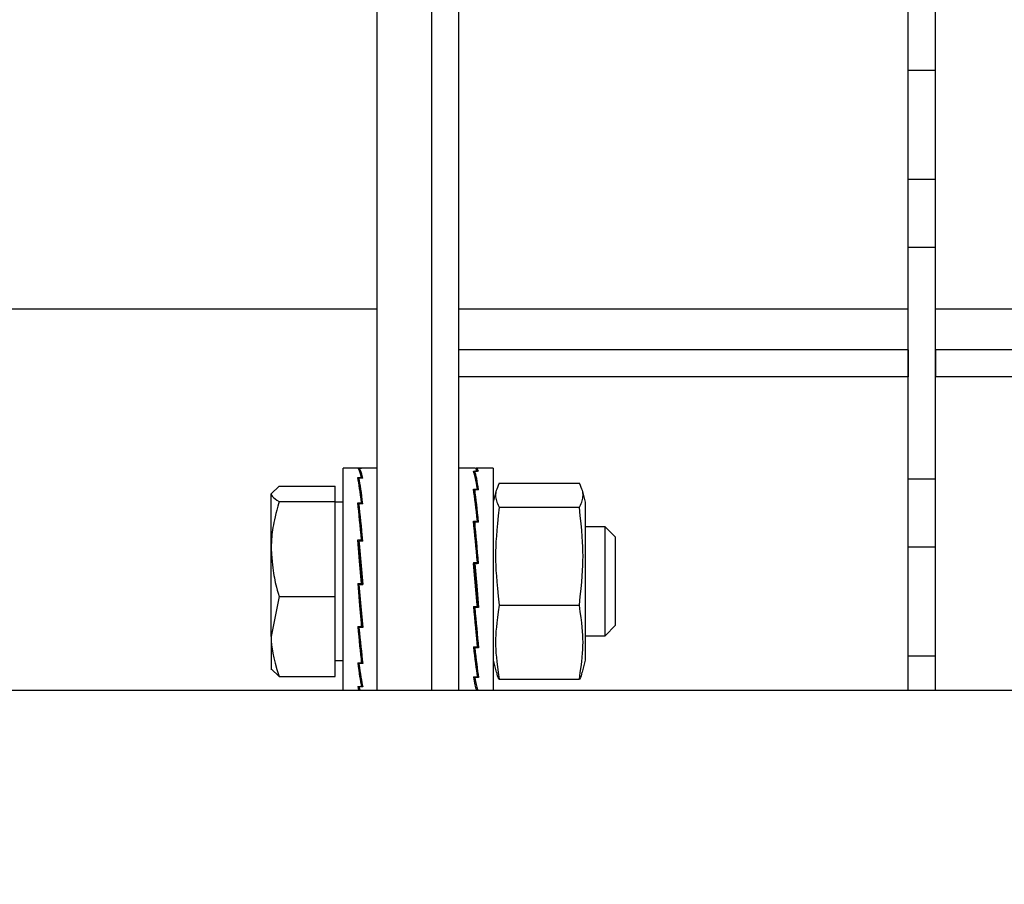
# Model space of a CAD drawing. Extents: x -72 to 51457, y 0 to 26838.
# Tile 49 of 203: x 6690 to 6762, y 9510 to 9574. Entities that reach past the tile are written whole.
import ezdxf
from ezdxf.enums import TextEntityAlignment as Align

# ---------------------------------------------------------------- set-up
doc = ezdxf.new("R2010")
doc.units = 0
doc.header["$LTSCALE"] = 12
for name, pattern in [('LDM', [0]), ('LEA', [0]), ('LFUN', [0]), ('SOLID_THIN', [0])]:
    doc.linetypes.add(name, pattern=pattern)
doc.layers.get('0').update_dxf_attribs({"linetype": 'CONTINUOUS'})
doc.layers.add('4', color=7, linetype='CONTINUOUS')
doc.styles.get("Standard").update_dxf_attribs({"font": 'medtext', "width": 0.75})
doc.styles.add('TDM', font='TXT', dxfattribs={"width": 0.675})
doc.dimstyles.new('MEDDIM1621', dxfattribs={"dimscale": 20, "dimtxt": 6, "dimasz": 3.5, "dimexe": 2.5, "dimexo": 2.5, "dimgap": 1.665, "dimtad": 1, "dimdec": 4, "dimrnd": 1, "dimzin": 12, "dimdsep": 46, "dimtxsty": 'Standard', "dimblk": 'MEDFUNV_7', "dimcen": 30, "dimclrd": 7, "dimclre": 7, "dimclrt": 7, "dimadec": 0, "dimazin": 0, "dimtfac": 0.7, "dimtdec": 4, "dimtmove": 0, "dimatfit": 3, "dimldrblk": 'MEDFUNV_7', "dimfxl": 0, "dimtolj": 1, "dimtzin": 0, "dimarcsym": 0})
doc.dimstyles.new('MEDDIM1642', dxfattribs={"dimscale": 20, "dimtxt": 6, "dimasz": 3.5, "dimexe": 2.5, "dimexo": 2.5, "dimgap": 1.665, "dimtad": 1, "dimdec": 4, "dimrnd": 1, "dimzin": 12, "dimdsep": 46, "dimtxsty": 'Standard', "dimblk": 'MEDFUNV_7', "dimcen": 30, "dimclrd": 7, "dimclre": 7, "dimclrt": 7, "dimadec": 0, "dimazin": 0, "dimtfac": 0.7, "dimtdec": 4, "dimtmove": 0, "dimatfit": 3, "dimldrblk": 'MEDFUNV_7', "dimfxl": 0, "dimtolj": 1, "dimtzin": 0, "dimarcsym": 0})
doc.dimstyles.new('MEDDIM8157', dxfattribs={"dimscale": 20, "dimtxt": 6, "dimasz": 3.5, "dimexe": 2.5, "dimexo": 2.5, "dimgap": 1.665, "dimtad": 1, "dimdec": 4, "dimrnd": 1, "dimzin": 12, "dimdsep": 46, "dimtxsty": 'Standard', "dimblk": 'MEDFUNV_7', "dimcen": 30, "dimclrd": 7, "dimclre": 7, "dimclrt": 7, "dimadec": 0, "dimazin": 0, "dimtfac": 0.7, "dimtdec": 4, "dimtmove": 0, "dimatfit": 3, "dimldrblk": 'MEDFUNV_7', "dimfxl": 0, "dimtolj": 1, "dimtzin": 0, "dimarcsym": 0})

# ---------------------------------------------------------------- blocks, each defined once
blk = doc.blocks.new('MEDFUNV_6')
at = {"color": 0, "linetype": 'LFUN', "lineweight": -2}
for points in [[(1, 0.1333), (0, 0), (1, -0.1333), (1, 0.1333)], [(1, 0.1111), (0.1667, 0), (1, -0.1111)], [(1, 0.0889), (0.3333, 0), (1, -0.0889)], [(1, 0.0667), (0.5, 0), (1, -0.0667)], [(1, 0.0444), (0.6667, 0), (1, -0.0444)], [(1, 0.0222), (0.8333, 0), (1, -0.0222)]]:
    blk.add_lwpolyline(points, dxfattribs=at)
blk = doc.blocks.new('MEDFUNV_7')
at = {"color": 0, "linetype": 'LFUN', "lineweight": -2}
for points in [[(-1, 0.1333), (0, 0), (-1, -0.1333), (-1, 0.1333)], [(-1, 0.1111), (-0.1667, 0), (-1, -0.1111)], [(-1, 0.0889), (-0.3333, 0), (-1, -0.0889)], [(-1, 0.0667), (-0.5, 0), (-1, -0.0667)], [(-1, 0.0444), (-0.6667, 0), (-1, -0.0444)], [(-1, 0.0222), (-0.8333, 0), (-1, -0.0222)]]:
    blk.add_lwpolyline(points, dxfattribs=at)
blk = doc.blocks.new('MEDCLUMP_DIM_1622_')
at = {"layer": '4', "color": 7, "linetype": 'LEA', "lineweight": 25}
for p, q in [((7546.257, 10414.683), (3300.759, 10414.683)), ((5818.111, 9552.683), (3300.759, 9552.683))]:
    blk.add_line(p, q, dxfattribs=at)
at = {"layer": '4', "color": 7, "linetype": 'LDM', "lineweight": 25}
blk.add_line((3350.759, 10414.683), (3350.759, 9552.683), dxfattribs=at)
at = {"layer": '4', "color": 7, "linetype": 'LDM', "lineweight": 25, "xscale": 70, "yscale": 70, "zscale": 70, "rotation": 270}
for name, p in [('MEDFUNV_6', (3350.759, 10414.683)), ('MEDFUNV_7', (3350.759, 9552.683))]:
    blk.add_blockref(name, p, dxfattribs=at)
at = {"layer": '4', "color": 7, "lineweight": 25, "style": 'TDM', "width": 0.675}
blk.add_text('862', height=120, rotation=90, dxfattribs=at).set_placement((3350.759, 9875.683), align=Align.BOTTOM_LEFT)
blk = doc.blocks.new('*D76')
at = {"lineweight": 0}
blk.add_blockref('MEDCLUMP_DIM_1622_', (0, 0), dxfattribs=at)
blk = doc.blocks.new('MEDCLUMP_DIM_1643_')
at = {"layer": '4', "color": 7, "linetype": 'LEA', "lineweight": 25}
for p, q in [((5834.757, 9566.683), (5834.757, 10860.261)), ((10834.757, 9478.681), (10834.757, 10860.261))]:
    blk.add_line(p, q, dxfattribs=at)
at = {"layer": '4', "color": 7, "linetype": 'LDM', "lineweight": 25}
blk.add_line((5834.757, 10810.261), (10834.757, 10810.261), dxfattribs=at)
at = {"layer": '4', "color": 7, "linetype": 'LDM', "lineweight": 25, "xscale": 70, "yscale": 70, "zscale": 70}
for name, p in [('MEDFUNV_6', (5834.757, 10810.261)), ('MEDFUNV_7', (10834.757, 10810.261))]:
    blk.add_blockref(name, p, dxfattribs=at)
at = {"layer": '4', "color": 7, "lineweight": 25, "style": 'TDM', "width": 0.781579}
blk.add_text('5000', height=120, dxfattribs=at).set_placement((8186.257, 10810.261), align=Align.BOTTOM_LEFT)
blk = doc.blocks.new('*D70')
at = {"lineweight": 0}
blk.add_blockref('MEDCLUMP_DIM_1643_', (0, 0), dxfattribs=at)
blk = doc.blocks.new('MEDCLUMP_DIM_8158_')
at = {"layer": '4', "color": 7, "linetype": 'LEA', "lineweight": 25}
for p, q in [((5834.757, 10690.473), (5834.757, 11104.983)), ((11834.757, 9566.342), (11834.757, 11104.983))]:
    blk.add_line(p, q, dxfattribs=at)
at = {"layer": '4', "color": 7, "linetype": 'LDM', "lineweight": 25}
blk.add_line((5834.757, 11054.983), (11834.757, 11054.983), dxfattribs=at)
at = {"layer": '4', "color": 7, "linetype": 'LDM', "lineweight": 25, "xscale": 70, "yscale": 70, "zscale": 70}
for name, p in [('MEDFUNV_6', (5834.757, 11054.983)), ('MEDFUNV_7', (11834.757, 11054.983))]:
    blk.add_blockref(name, p, dxfattribs=at)
at = {"layer": '4', "color": 7, "lineweight": 25, "style": 'TDM'}
for s, width, p in [('( Option Aquaclean)', 0.748515, (8267.253, 11054.983)), ('6000', 0.781579, (7890.261, 11054.983))]:
    blk.add_text(s, height=120, dxfattribs=dict(at, width=width)).set_placement(p, align=Align.BOTTOM_LEFT)
blk = doc.blocks.new('*D16')
at = {"lineweight": 0}
blk.add_blockref('MEDCLUMP_DIM_8158_', (0, 0), dxfattribs=at)
blk = doc.blocks.new('Vela_Drauf')
at = {"color": 7, "linetype": 'SOLID_THIN', "lineweight": 25}
for p, q in [((6722.257, 9524.683), (6722.257, 9762.683)), ((6716.257, 9524.683), (6716.257, 9616.584)), ((6720.257, 9524.683), (6720.257, 9616.584)), ((6755.257, 9570.183), (6755.257, 9575.183)), ((6757.257, 9570.183), (6757.257, 9575.183)), ((6757.257, 9570.183), (6755.257, 9570.183)), ((6755.257, 9562.183), (6755.257, 9570.183)), ((6757.257, 9562.183), (6757.257, 9570.183)), ((6757.257, 9562.183), (6755.257, 9562.183)), ((6755.257, 9557.183), (6755.257, 9562.183)), ((6757.257, 9557.183), (6757.257, 9562.183)), ((6757.257, 9557.183), (6755.257, 9557.183)), ((6755.257, 9540.183), (6755.257, 9557.183)), ((6757.257, 9540.183), (6757.257, 9557.183)), ((5928.757, 9552.683), (6716.257, 9552.683)), ((6722.257, 9552.683), (6755.257, 9552.683)), ((6757.257, 9552.683), (6790.257, 9552.683)), ((6722.257, 9547.683), (6722.257, 9549.683)), ((6755.257, 9549.683), (6722.257, 9549.683)), ((6755.257, 9549.683), (6755.257, 9547.683)), ((6757.257, 9549.683), (6757.257, 9547.683)), ((6790.257, 9549.683), (6757.257, 9549.683)), ((6755.257, 9547.683), (6722.257, 9547.683)), ((6790.257, 9547.683), (6757.257, 9547.683)), ((6715.086, 9540.983), (6713.757, 9540.983)), ((6713.757, 9524.683), (6713.757, 9540.983)), ((6714.816, 9540.982), (6715.007, 9540.982)), ((6715.191, 9540.98), (6714.908, 9540.98)), ((6714.908, 9540.98), (6714.909, 9540.892)), ((6715.007, 9540.982), (6715.099, 9540.982)), ((6715.007, 9540.98), (6715.007, 9540.982)), ((6715.099, 9540.982), (6715.099, 9540.98)), ((6716.257, 9540.983), (6715.17, 9540.983)), ((6723.445, 9540.983), (6722.257, 9540.983)), ((6723.324, 9540.774), (6723.607, 9540.774)), ((6723.507, 9540.754), (6723.415, 9540.754)), ((6723.415, 9540.754), (6723.42, 9540.454)), ((6723.699, 9540.754), (6723.507, 9540.754)), ((6724.757, 9540.983), (6723.529, 9540.983)), ((6723.607, 9540.774), (6723.607, 9540.754)), ((6724.757, 9540.983), (6724.757, 9524.683)), ((6714.816, 9540.289), (6715.007, 9540.289)), ((6714.916, 9539.829), (6714.904, 9539.829)), ((6715.191, 9540.253), (6714.908, 9540.253)), ((6714.908, 9540.253), (6714.917, 9539.78)), ((6715.129, 9538.374), (6714.917, 9539.78)), ((6715.007, 9540.29), (6715.099, 9540.29)), ((6715.007, 9540.289), (6715.007, 9540.253)), ((6715.099, 9540.29), (6715.099, 9540.253)), ((6725.214, 9539.881), (6731.1, 9539.881)), ((6757.257, 9540.183), (6755.257, 9540.183)), ((6755.257, 9535.183), (6755.257, 9540.183)), ((6757.257, 9535.183), (6757.257, 9540.183)), ((6709.038, 9539.672), (6708.457, 9539.11)), ((6708.457, 9535.053), (6708.457, 9539.11)), ((6709.038, 9539.672), (6713.157, 9539.672)), ((6713.157, 9538.547), (6713.157, 9539.672)), ((6723.324, 9539.45), (6723.607, 9539.45)), ((6723.423, 9539.028), (6723.383, 9539.028)), ((6723.507, 9539.398), (6723.415, 9539.398)), ((6723.415, 9539.398), (6723.424, 9538.967)), ((6723.699, 9539.398), (6723.507, 9539.398)), ((6723.607, 9539.45), (6723.606, 9539.398)), ((6724.995, 9539.369), (6724.757, 9538.483)), ((6731.557, 9538.483), (6731.32, 9539.369)), ((6709.038, 9538.547), (6713.157, 9538.547)), ((6713.157, 9531.558), (6713.157, 9538.547)), ((6713.757, 9538.498), (6713.157, 9538.498)), ((6714.816, 9538.439), (6715.007, 9538.439)), ((6715.191, 9538.374), (6714.908, 9538.374)), ((6714.908, 9538.374), (6714.917, 9538.019)), ((6715.007, 9538.44), (6715.099, 9538.44)), ((6715.007, 9538.374), (6715.007, 9538.439)), ((6715.098, 9538.374), (6715.099, 9538.44)), ((6723.658, 9537.02), (6723.424, 9538.967)), ((6731.557, 9538.322), (6731.557, 9538.483)), ((6731.557, 9526.883), (6731.557, 9538.322)), ((6714.915, 9538.09), (6714.857, 9538.09)), ((6714.917, 9538.019), (6715.163, 9535.629)), ((6725.214, 9538.125), (6731.1, 9538.125)), ((6723.324, 9537.096), (6723.607, 9537.096)), ((6723.507, 9537.019), (6723.415, 9537.019)), ((6723.415, 9537.019), (6723.424, 9536.743)), ((6723.699, 9537.02), (6723.507, 9537.02)), ((6723.607, 9537.096), (6723.605, 9537.02)), ((6723.421, 9536.821), (6723.351, 9536.821)), ((6723.682, 9533.982), (6723.424, 9536.743)), ((6732.99, 9536.683), (6731.557, 9536.683)), ((6733.757, 9535.916), (6732.99, 9536.683)), ((6732.99, 9534.141), (6732.99, 9536.683)), ((6714.816, 9535.713), (6715.007, 9535.713)), ((6714.913, 9535.527), (6714.833, 9535.527)), ((6715.191, 9535.629), (6714.908, 9535.629)), ((6714.908, 9535.629), (6714.917, 9535.445)), ((6714.917, 9535.445), (6715.182, 9532.451)), ((6715.007, 9535.713), (6715.099, 9535.713)), ((6715.007, 9535.629), (6715.007, 9535.713)), ((6715.099, 9535.713), (6715.096, 9535.629)), ((6733.757, 9533.862), (6733.757, 9535.916)), ((6708.457, 9528.626), (6708.457, 9535.053)), ((6757.257, 9535.183), (6755.257, 9535.183)), ((6755.257, 9527.183), (6755.257, 9535.183)), ((6757.257, 9527.183), (6757.257, 9535.183)), ((6723.324, 9534.07), (6723.607, 9534.07)), ((6723.324, 9534.07), (6723.333, 9533.984)), ((6723.598, 9530.948), (6723.333, 9533.984)), ((6723.507, 9533.984), (6723.333, 9533.984)), ((6723.507, 9533.981), (6723.415, 9533.981)), ((6723.507, 9533.984), (6723.598, 9533.984)), ((6723.507, 9533.984), (6723.507, 9533.981)), ((6723.699, 9533.982), (6723.507, 9533.982)), ((6723.607, 9534.07), (6723.598, 9533.984)), ((6732.99, 9528.683), (6732.99, 9534.141)), ((6733.757, 9529.45), (6733.757, 9533.862)), ((6714.816, 9532.525), (6715.007, 9532.525)), ((6714.826, 9532.525), (6715.091, 9529.573)), ((6715.007, 9532.525), (6715.099, 9532.525)), ((6715.007, 9532.451), (6715.007, 9532.525)), ((6714.908, 9532.435), (6714.917, 9532.451)), ((6715.191, 9532.435), (6714.908, 9532.435)), ((6715.007, 9532.451), (6714.917, 9532.451)), ((6715.007, 9532.451), (6715.182, 9532.451)), ((6715.191, 9532.435), (6715.182, 9532.451)), ((6709.038, 9531.558), (6708.457, 9528.626)), ((6709.038, 9531.558), (6713.157, 9531.558)), ((6713.157, 9525.694), (6713.157, 9531.558)), ((6723.324, 9530.833), (6723.607, 9530.833)), ((6723.598, 9528.177), (6723.344, 9530.833)), ((6723.415, 9530.745), (6723.421, 9530.833)), ((6723.507, 9530.745), (6723.415, 9530.745)), ((6723.507, 9530.833), (6723.507, 9530.746)), ((6723.699, 9530.746), (6723.507, 9530.746)), ((6723.507, 9530.746), (6723.507, 9530.745)), ((6723.607, 9530.833), (6723.598, 9530.948)), ((6723.605, 9530.865), (6723.688, 9530.865)), ((6725.214, 9530.928), (6731.1, 9530.928)), ((6714.816, 9529.361), (6715.007, 9529.361)), ((6714.847, 9529.361), (6715.091, 9527.087)), ((6714.908, 9529.279), (6714.911, 9529.361)), ((6715.191, 9529.279), (6714.908, 9529.279)), ((6715.007, 9529.362), (6715.099, 9529.362)), ((6715.099, 9529.362), (6715.091, 9529.573)), ((6715.094, 9529.492), (6715.171, 9529.492)), ((6732.99, 9528.683), (6733.757, 9529.45)), ((6708.457, 9528.626), (6708.457, 9526.185)), ((6723.607, 9527.877), (6723.598, 9528.177)), ((6731.557, 9528.683), (6732.99, 9528.683)), ((6723.324, 9527.877), (6723.607, 9527.877)), ((6723.598, 9526.093), (6723.371, 9527.877)), ((6723.415, 9527.804), (6723.417, 9527.877)), ((6723.507, 9527.804), (6723.415, 9527.804)), ((6723.507, 9527.877), (6723.507, 9527.805)), ((6723.699, 9527.805), (6723.507, 9527.805)), ((6723.601, 9528.101), (6723.668, 9528.101)), ((6713.157, 9526.868), (6713.757, 9526.868)), ((6715.099, 9526.704), (6715.091, 9527.087)), ((6715.092, 9527.019), (6715.145, 9527.019)), ((6724.757, 9526.883), (6724.995, 9525.998)), ((6731.32, 9525.998), (6731.557, 9526.883)), ((6757.257, 9527.183), (6755.257, 9527.183)), ((6755.257, 9524.683), (6755.257, 9527.183)), ((6757.257, 9524.683), (6757.257, 9527.183)), ((6709.038, 9525.694), (6708.457, 9526.257)), ((6714.816, 9526.703), (6715.007, 9526.703)), ((6714.885, 9526.703), (6714.957, 9526.266)), ((6714.908, 9526.641), (6714.909, 9526.703)), ((6715.191, 9526.641), (6714.908, 9526.641)), ((6715.007, 9526.704), (6715.099, 9526.704)), ((6723.607, 9525.654), (6723.598, 9526.093)), ((6723.599, 9526.035), (6723.633, 9526.035)), ((6709.038, 9525.694), (6713.157, 9525.694)), ((6715.099, 9524.956), (6715.092, 9525.402)), ((6723.324, 9525.654), (6723.607, 9525.654)), ((6723.416, 9525.654), (6723.415, 9525.606)), ((6723.507, 9525.606), (6723.415, 9525.606)), ((6723.507, 9525.654), (6723.507, 9525.606)), ((6723.699, 9525.606), (6723.507, 9525.606)), ((6725.214, 9525.486), (6731.1, 9525.486)), ((5959.757, 9524.683), (7549.757, 9524.683)), ((6714.816, 9524.956), (6715.007, 9524.956)), ((6714.908, 9524.924), (6714.908, 9524.956)), ((6715.191, 9524.924), (6714.908, 9524.924)), ((6715.007, 9524.956), (6715.099, 9524.956)), ((6723.604, 9524.683), (6723.603, 9524.73))]:
    blk.add_line(p, q, dxfattribs=at)
for points in [[(6715.191, 9540.98), (6715.18, 9540.982), (6715.17, 9540.983)], [(6715.099, 9532.525), (6714.958, 9534.147), (6714.816, 9535.713)], [(6715.191, 9532.435), (6715.049, 9534.058), (6714.908, 9535.629)], [(6723.324, 9534.07), (6723.465, 9532.447), (6723.607, 9530.833)], [(6723.415, 9533.981), (6723.557, 9532.357), (6723.699, 9530.746)], [(6714.816, 9532.525), (6714.958, 9530.909), (6715.099, 9529.362)], [(6714.908, 9532.435), (6715.049, 9530.821), (6715.191, 9529.279)], [(6714.816, 9524.956), (6714.853, 9524.809), (6714.891, 9524.683)], [(6714.908, 9524.924), (6714.947, 9524.775), (6714.986, 9524.65)]]:
    blk.add_lwpolyline(points, dxfattribs=at)
for points in [[(6715.099, 9540.29), (6715.006, 9540.726), (6714.909, 9540.961), (6714.816, 9540.982)], [(6715.191, 9540.253), (6715.097, 9540.7), (6715.001, 9540.947), (6714.908, 9540.98)], [(6723.607, 9539.45), (6723.514, 9540.082), (6723.417, 9540.531), (6723.324, 9540.774)], [(6723.699, 9539.398), (6723.605, 9540.039), (6723.509, 9540.499), (6723.415, 9540.754)], [(6723.607, 9540.774), (6723.554, 9540.913), (6723.499, 9540.983), (6723.445, 9540.983)], [(6723.699, 9540.754), (6723.629, 9540.944), (6723.558, 9541.017), (6723.487, 9540.969)], [(6715.099, 9538.44), (6715.003, 9539.248), (6714.912, 9539.84), (6714.816, 9540.289)], [(6715.191, 9538.374), (6715.095, 9539.19), (6715.004, 9539.793), (6714.908, 9540.253)], [(6708.457, 9539.11), (6708.464, 9538.948), (6708.583, 9538.833), (6709.038, 9538.547)], [(6723.607, 9537.096), (6723.512, 9538.036), (6723.419, 9538.808), (6723.324, 9539.45)], [(6723.699, 9537.02), (6723.604, 9537.966), (6723.511, 9538.746), (6723.415, 9539.398)], [(6715.099, 9535.713), (6715.004, 9536.742), (6714.911, 9537.643), (6714.816, 9538.439)], [(6715.191, 9535.629), (6715.096, 9536.662), (6715.002, 9537.57), (6714.908, 9538.374)], [(6723.607, 9534.07), (6723.513, 9535.157), (6723.418, 9536.163), (6723.324, 9537.096)], [(6723.699, 9533.982), (6723.604, 9535.07), (6723.51, 9536.08), (6723.415, 9537.019)], [(6723.324, 9530.833), (6723.418, 9529.758), (6723.513, 9528.777), (6723.607, 9527.877)], [(6723.415, 9530.745), (6723.51, 9529.673), (6723.604, 9528.697), (6723.699, 9527.805)], [(6714.816, 9529.361), (6714.911, 9528.348), (6715.004, 9527.47), (6715.099, 9526.704)], [(6714.908, 9529.279), (6715.003, 9528.27), (6715.096, 9527.4), (6715.191, 9526.641)], [(6708.457, 9528.626), (6708.464, 9527.783), (6708.583, 9527.184), (6709.038, 9525.694)], [(6723.324, 9527.877), (6723.419, 9526.97), (6723.512, 9526.245), (6723.607, 9525.654)], [(6723.415, 9527.804), (6723.511, 9526.904), (6723.603, 9526.188), (6723.699, 9525.606)], [(6714.816, 9526.703), (6714.913, 9525.922), (6715.003, 9525.367), (6715.099, 9524.956)], [(6714.908, 9526.641), (6715.004, 9525.868), (6715.094, 9525.324), (6715.191, 9524.924)], [(6725.214, 9525.486), (6725.088, 9525.703), (6725.068, 9525.762), (6725.042, 9526.003)], [(6731.272, 9526.003), (6731.247, 9525.762), (6731.227, 9525.703), (6731.1, 9525.486)], [(6723.324, 9525.654), (6723.395, 9525.212), (6723.462, 9524.905), (6723.534, 9524.683)], [(6723.415, 9525.606), (6723.479, 9525.218), (6723.54, 9524.936), (6723.605, 9524.725)]]:
    blk.add_open_spline(points, degree=3, dxfattribs=at)
for points, knots in [([(6725.214, 9539.881), (6724.998, 9539.413), (6724.937, 9539.21), (6724.943, 9538.962), (6724.945, 9538.84), (6724.967, 9538.714), (6725.007, 9538.584), (6725.05, 9538.448), (6725.096, 9538.345), (6725.214, 9538.125)], [0, 0, 0, 0, 1, 1, 1, 2, 2, 2, 3, 3, 3, 3]), ([(6731.1, 9538.125), (6731.219, 9538.345), (6731.265, 9538.448), (6731.308, 9538.584), (6731.348, 9538.713), (6731.37, 9538.839), (6731.372, 9538.961), (6731.377, 9539.207), (6731.317, 9539.412), (6731.1, 9539.881)], [0, 0, 0, 0, 1, 1, 1, 2, 2, 2, 3, 3, 3, 3]), ([(6709.038, 9538.547), (6708.775, 9537.574), (6708.67, 9537.131), (6708.587, 9536.639), (6708.504, 9536.145), (6708.478, 9535.831), (6708.457, 9535.053)], [0, 0, 0, 0, 1, 1, 1, 2, 2, 2, 2]), ([(6725.214, 9538.125), (6725.007, 9536.286), (6724.945, 9535.454), (6724.945, 9534.534), (6724.945, 9533.611), (6725.008, 9532.776), (6725.214, 9530.928)], [0, 0, 0, 0, 1, 1, 1, 2, 2, 2, 2]), ([(6731.1, 9530.928), (6731.308, 9532.767), (6731.37, 9533.599), (6731.37, 9534.519), (6731.37, 9535.443), (6731.307, 9536.278), (6731.1, 9538.125)], [0, 0, 0, 0, 1, 1, 1, 2, 2, 2, 2]), ([(6708.457, 9535.053), (6708.532, 9534.048), (6708.579, 9533.595), (6708.661, 9533.101), (6708.742, 9532.603), (6708.817, 9532.296), (6709.038, 9531.558)], [0, 0, 0, 0, 1, 1, 1, 2, 2, 2, 2]), ([(6725.214, 9530.928), (6725.007, 9529.537), (6724.945, 9528.908), (6724.945, 9528.213), (6724.945, 9527.514), (6725.008, 9526.883), (6725.214, 9525.486)], [0, 0, 0, 0, 1, 1, 1, 2, 2, 2, 2]), ([(6731.1, 9525.486), (6731.308, 9526.877), (6731.37, 9527.505), (6731.37, 9528.201), (6731.37, 9528.899), (6731.307, 9529.531), (6731.1, 9530.928)], [0, 0, 0, 0, 1, 1, 1, 2, 2, 2, 2])]:
    blk.add_open_spline(points, degree=3, knots=knots, dxfattribs=at)
blk = doc.blocks.new('Türen_Drauf')
at = {"color": 7, "linetype": 'SOLID_THIN', "lineweight": 25}
for p, q in [((6722.257, 9524.683), (6722.257, 9762.683)), ((6716.257, 9524.683), (6716.257, 9616.584)), ((6720.257, 9524.683), (6720.257, 9616.584)), ((6755.257, 9570.183), (6755.257, 9575.183)), ((6757.257, 9570.183), (6757.257, 9575.183)), ((6757.257, 9570.183), (6755.257, 9570.183)), ((6755.257, 9562.183), (6755.257, 9570.183)), ((6757.257, 9562.183), (6757.257, 9570.183)), ((6757.257, 9562.183), (6755.257, 9562.183)), ((6755.257, 9557.183), (6755.257, 9562.183)), ((6757.257, 9557.183), (6757.257, 9562.183)), ((6757.257, 9557.183), (6755.257, 9557.183)), ((6755.257, 9540.183), (6755.257, 9557.183)), ((6757.257, 9540.183), (6757.257, 9557.183)), ((6722.257, 9547.683), (6722.257, 9549.683)), ((6755.257, 9549.683), (6722.257, 9549.683)), ((6755.257, 9549.683), (6755.257, 9547.683)), ((6757.257, 9549.683), (6757.257, 9547.683)), ((6790.257, 9549.683), (6757.257, 9549.683)), ((6755.257, 9547.683), (6722.257, 9547.683)), ((6790.257, 9547.683), (6757.257, 9547.683)), ((6715.086, 9540.983), (6713.757, 9540.983)), ((6713.757, 9524.683), (6713.757, 9540.983)), ((6714.816, 9540.982), (6715.007, 9540.982)), ((6715.191, 9540.98), (6714.908, 9540.98)), ((6714.908, 9540.98), (6714.909, 9540.892)), ((6715.007, 9540.982), (6715.099, 9540.982)), ((6715.007, 9540.98), (6715.007, 9540.982)), ((6715.099, 9540.982), (6715.099, 9540.98)), ((6716.257, 9540.983), (6715.17, 9540.983)), ((6723.445, 9540.983), (6722.257, 9540.983)), ((6723.324, 9540.774), (6723.607, 9540.774)), ((6723.507, 9540.754), (6723.415, 9540.754)), ((6723.415, 9540.754), (6723.42, 9540.454)), ((6723.699, 9540.754), (6723.507, 9540.754)), ((6724.757, 9540.983), (6723.529, 9540.983)), ((6723.607, 9540.774), (6723.607, 9540.754)), ((6724.757, 9540.983), (6724.757, 9524.683)), ((6714.816, 9540.289), (6715.007, 9540.289)), ((6714.916, 9539.829), (6714.904, 9539.829)), ((6715.191, 9540.253), (6714.908, 9540.253)), ((6714.908, 9540.253), (6714.917, 9539.78)), ((6715.129, 9538.374), (6714.917, 9539.78)), ((6715.007, 9540.29), (6715.099, 9540.29)), ((6715.007, 9540.289), (6715.007, 9540.253)), ((6715.099, 9540.29), (6715.099, 9540.253)), ((6725.214, 9539.881), (6731.1, 9539.881)), ((6757.257, 9540.183), (6755.257, 9540.183)), ((6755.257, 9535.183), (6755.257, 9540.183)), ((6757.257, 9535.183), (6757.257, 9540.183)), ((6709.038, 9539.672), (6708.457, 9539.11)), ((6708.457, 9535.053), (6708.457, 9539.11)), ((6709.038, 9539.672), (6713.157, 9539.672)), ((6713.157, 9538.547), (6713.157, 9539.672)), ((6723.324, 9539.45), (6723.607, 9539.45)), ((6723.423, 9539.028), (6723.383, 9539.028)), ((6723.507, 9539.398), (6723.415, 9539.398)), ((6723.415, 9539.398), (6723.424, 9538.967)), ((6723.699, 9539.398), (6723.507, 9539.398)), ((6723.607, 9539.45), (6723.606, 9539.398)), ((6724.995, 9539.369), (6724.757, 9538.483)), ((6731.557, 9538.483), (6731.32, 9539.369)), ((6709.038, 9538.547), (6713.157, 9538.547)), ((6713.157, 9531.558), (6713.157, 9538.547)), ((6713.757, 9538.498), (6713.157, 9538.498)), ((6714.816, 9538.439), (6715.007, 9538.439)), ((6715.191, 9538.374), (6714.908, 9538.374)), ((6714.908, 9538.374), (6714.917, 9538.019)), ((6715.007, 9538.44), (6715.099, 9538.44)), ((6715.007, 9538.374), (6715.007, 9538.439)), ((6715.098, 9538.374), (6715.099, 9538.44)), ((6723.658, 9537.02), (6723.424, 9538.967)), ((6731.557, 9538.322), (6731.557, 9538.483)), ((6731.557, 9526.883), (6731.557, 9538.322)), ((6714.915, 9538.09), (6714.857, 9538.09)), ((6714.917, 9538.019), (6715.163, 9535.629)), ((6725.214, 9538.125), (6731.1, 9538.125)), ((6723.324, 9537.096), (6723.607, 9537.096)), ((6723.507, 9537.019), (6723.415, 9537.019)), ((6723.415, 9537.019), (6723.424, 9536.743)), ((6723.699, 9537.02), (6723.507, 9537.02)), ((6723.607, 9537.096), (6723.605, 9537.02)), ((6723.421, 9536.821), (6723.351, 9536.821)), ((6723.682, 9533.982), (6723.424, 9536.743)), ((6732.99, 9536.683), (6731.557, 9536.683)), ((6733.757, 9535.916), (6732.99, 9536.683)), ((6732.99, 9534.141), (6732.99, 9536.683)), ((6714.816, 9535.713), (6715.007, 9535.713)), ((6714.913, 9535.527), (6714.833, 9535.527)), ((6715.191, 9535.629), (6714.908, 9535.629)), ((6714.908, 9535.629), (6714.917, 9535.445)), ((6714.917, 9535.445), (6715.182, 9532.451)), ((6715.007, 9535.713), (6715.099, 9535.713)), ((6715.007, 9535.629), (6715.007, 9535.713)), ((6715.099, 9535.713), (6715.096, 9535.629)), ((6733.757, 9533.862), (6733.757, 9535.916)), ((6708.457, 9528.626), (6708.457, 9535.053)), ((6757.257, 9535.183), (6755.257, 9535.183)), ((6755.257, 9527.183), (6755.257, 9535.183)), ((6757.257, 9527.183), (6757.257, 9535.183)), ((6723.324, 9534.07), (6723.607, 9534.07)), ((6723.324, 9534.07), (6723.333, 9533.984)), ((6723.598, 9530.948), (6723.333, 9533.984)), ((6723.507, 9533.984), (6723.333, 9533.984)), ((6723.507, 9533.981), (6723.415, 9533.981)), ((6723.507, 9533.984), (6723.598, 9533.984)), ((6723.507, 9533.984), (6723.507, 9533.981)), ((6723.699, 9533.982), (6723.507, 9533.982)), ((6723.607, 9534.07), (6723.598, 9533.984)), ((6732.99, 9528.683), (6732.99, 9534.141)), ((6733.757, 9529.45), (6733.757, 9533.862)), ((6714.816, 9532.525), (6715.007, 9532.525)), ((6714.826, 9532.525), (6715.091, 9529.573)), ((6715.007, 9532.525), (6715.099, 9532.525)), ((6715.007, 9532.451), (6715.007, 9532.525)), ((6714.908, 9532.435), (6714.917, 9532.451)), ((6715.191, 9532.435), (6714.908, 9532.435)), ((6715.007, 9532.451), (6714.917, 9532.451)), ((6715.007, 9532.451), (6715.182, 9532.451)), ((6715.191, 9532.435), (6715.182, 9532.451)), ((6709.038, 9531.558), (6708.457, 9528.626)), ((6709.038, 9531.558), (6713.157, 9531.558)), ((6713.157, 9525.694), (6713.157, 9531.558)), ((6723.324, 9530.833), (6723.607, 9530.833)), ((6723.598, 9528.177), (6723.344, 9530.833)), ((6723.415, 9530.745), (6723.421, 9530.833)), ((6723.507, 9530.745), (6723.415, 9530.745)), ((6723.507, 9530.833), (6723.507, 9530.746)), ((6723.699, 9530.746), (6723.507, 9530.746)), ((6723.607, 9530.833), (6723.598, 9530.948)), ((6723.605, 9530.865), (6723.688, 9530.865)), ((6725.214, 9530.928), (6731.1, 9530.928)), ((6714.816, 9529.361), (6715.007, 9529.361)), ((6714.847, 9529.361), (6715.091, 9527.087)), ((6714.908, 9529.279), (6714.911, 9529.361)), ((6715.191, 9529.279), (6714.908, 9529.279)), ((6715.007, 9529.362), (6715.099, 9529.362)), ((6715.099, 9529.362), (6715.091, 9529.573)), ((6715.094, 9529.492), (6715.171, 9529.492)), ((6732.99, 9528.683), (6733.757, 9529.45)), ((6708.457, 9528.626), (6708.457, 9526.185)), ((6723.607, 9527.877), (6723.598, 9528.177)), ((6731.557, 9528.683), (6732.99, 9528.683)), ((6723.324, 9527.877), (6723.607, 9527.877)), ((6723.598, 9526.093), (6723.371, 9527.877)), ((6723.415, 9527.804), (6723.417, 9527.877)), ((6723.507, 9527.804), (6723.415, 9527.804)), ((6723.507, 9527.877), (6723.507, 9527.805)), ((6723.699, 9527.805), (6723.507, 9527.805)), ((6723.601, 9528.101), (6723.668, 9528.101)), ((6713.157, 9526.868), (6713.757, 9526.868)), ((6715.099, 9526.704), (6715.091, 9527.087)), ((6715.092, 9527.019), (6715.145, 9527.019)), ((6724.757, 9526.883), (6724.995, 9525.998)), ((6731.32, 9525.998), (6731.557, 9526.883)), ((6757.257, 9527.183), (6755.257, 9527.183)), ((6755.257, 9524.683), (6755.257, 9527.183)), ((6757.257, 9524.683), (6757.257, 9527.183)), ((6709.038, 9525.694), (6708.457, 9526.257)), ((6714.816, 9526.703), (6715.007, 9526.703)), ((6714.885, 9526.703), (6714.957, 9526.266)), ((6714.908, 9526.641), (6714.909, 9526.703)), ((6715.191, 9526.641), (6714.908, 9526.641)), ((6715.007, 9526.704), (6715.099, 9526.704)), ((6723.607, 9525.654), (6723.598, 9526.093)), ((6723.599, 9526.035), (6723.633, 9526.035)), ((6709.038, 9525.694), (6713.157, 9525.694)), ((6715.099, 9524.956), (6715.092, 9525.402)), ((6723.324, 9525.654), (6723.607, 9525.654)), ((6723.416, 9525.654), (6723.415, 9525.606)), ((6723.507, 9525.606), (6723.415, 9525.606)), ((6723.507, 9525.654), (6723.507, 9525.606)), ((6723.699, 9525.606), (6723.507, 9525.606)), ((6725.214, 9525.486), (6731.1, 9525.486)), ((6714.816, 9524.956), (6715.007, 9524.956)), ((6714.908, 9524.924), (6714.908, 9524.956)), ((6715.191, 9524.924), (6714.908, 9524.924)), ((6715.007, 9524.956), (6715.099, 9524.956)), ((6723.604, 9524.683), (6723.603, 9524.73))]:
    blk.add_line(p, q, dxfattribs=at)
for points in [[(6715.191, 9540.98), (6715.18, 9540.982), (6715.17, 9540.983)], [(6715.099, 9532.525), (6714.958, 9534.147), (6714.816, 9535.713)], [(6715.191, 9532.435), (6715.049, 9534.058), (6714.908, 9535.629)], [(6723.324, 9534.07), (6723.465, 9532.447), (6723.607, 9530.833)], [(6723.415, 9533.981), (6723.557, 9532.357), (6723.699, 9530.746)], [(6714.816, 9532.525), (6714.958, 9530.909), (6715.099, 9529.362)], [(6714.908, 9532.435), (6715.049, 9530.821), (6715.191, 9529.279)], [(6714.816, 9524.956), (6714.853, 9524.809), (6714.891, 9524.683)], [(6714.908, 9524.924), (6714.947, 9524.775), (6714.986, 9524.65)]]:
    blk.add_lwpolyline(points, dxfattribs=at)
for points in [[(6715.099, 9540.29), (6715.006, 9540.726), (6714.909, 9540.961), (6714.816, 9540.982)], [(6715.191, 9540.253), (6715.097, 9540.7), (6715.001, 9540.947), (6714.908, 9540.98)], [(6723.607, 9539.45), (6723.514, 9540.082), (6723.417, 9540.531), (6723.324, 9540.774)], [(6723.699, 9539.398), (6723.605, 9540.039), (6723.509, 9540.499), (6723.415, 9540.754)], [(6723.607, 9540.774), (6723.554, 9540.913), (6723.499, 9540.983), (6723.445, 9540.983)], [(6723.699, 9540.754), (6723.629, 9540.944), (6723.558, 9541.017), (6723.487, 9540.969)], [(6715.099, 9538.44), (6715.003, 9539.248), (6714.912, 9539.84), (6714.816, 9540.289)], [(6715.191, 9538.374), (6715.095, 9539.19), (6715.004, 9539.793), (6714.908, 9540.253)], [(6708.457, 9539.11), (6708.464, 9538.948), (6708.583, 9538.833), (6709.038, 9538.547)], [(6723.607, 9537.096), (6723.512, 9538.036), (6723.419, 9538.808), (6723.324, 9539.45)], [(6723.699, 9537.02), (6723.604, 9537.966), (6723.511, 9538.746), (6723.415, 9539.398)], [(6715.099, 9535.713), (6715.004, 9536.742), (6714.911, 9537.643), (6714.816, 9538.439)], [(6715.191, 9535.629), (6715.096, 9536.662), (6715.002, 9537.57), (6714.908, 9538.374)], [(6723.607, 9534.07), (6723.513, 9535.157), (6723.418, 9536.163), (6723.324, 9537.096)], [(6723.699, 9533.982), (6723.604, 9535.07), (6723.51, 9536.08), (6723.415, 9537.019)], [(6723.324, 9530.833), (6723.418, 9529.758), (6723.513, 9528.777), (6723.607, 9527.877)], [(6723.415, 9530.745), (6723.51, 9529.673), (6723.604, 9528.697), (6723.699, 9527.805)], [(6714.816, 9529.361), (6714.911, 9528.348), (6715.004, 9527.47), (6715.099, 9526.704)], [(6714.908, 9529.279), (6715.003, 9528.27), (6715.096, 9527.4), (6715.191, 9526.641)], [(6708.457, 9528.626), (6708.464, 9527.783), (6708.583, 9527.184), (6709.038, 9525.694)], [(6723.324, 9527.877), (6723.419, 9526.97), (6723.512, 9526.245), (6723.607, 9525.654)], [(6723.415, 9527.804), (6723.511, 9526.904), (6723.603, 9526.188), (6723.699, 9525.606)], [(6714.816, 9526.703), (6714.913, 9525.922), (6715.003, 9525.367), (6715.099, 9524.956)], [(6714.908, 9526.641), (6715.004, 9525.868), (6715.094, 9525.324), (6715.191, 9524.924)], [(6725.214, 9525.486), (6725.088, 9525.703), (6725.068, 9525.762), (6725.042, 9526.003)], [(6731.272, 9526.003), (6731.247, 9525.762), (6731.227, 9525.703), (6731.1, 9525.486)], [(6723.324, 9525.654), (6723.395, 9525.212), (6723.462, 9524.905), (6723.534, 9524.683)], [(6723.415, 9525.606), (6723.479, 9525.218), (6723.54, 9524.936), (6723.605, 9524.725)]]:
    blk.add_open_spline(points, degree=3, dxfattribs=at)
for points, knots in [([(6725.214, 9539.881), (6724.998, 9539.413), (6724.937, 9539.21), (6724.943, 9538.962), (6724.945, 9538.84), (6724.967, 9538.714), (6725.007, 9538.584), (6725.05, 9538.448), (6725.096, 9538.345), (6725.214, 9538.125)], [0, 0, 0, 0, 1, 1, 1, 2, 2, 2, 3, 3, 3, 3]), ([(6731.1, 9538.125), (6731.219, 9538.345), (6731.265, 9538.448), (6731.308, 9538.584), (6731.348, 9538.713), (6731.37, 9538.839), (6731.372, 9538.961), (6731.377, 9539.207), (6731.317, 9539.412), (6731.1, 9539.881)], [0, 0, 0, 0, 1, 1, 1, 2, 2, 2, 3, 3, 3, 3]), ([(6709.038, 9538.547), (6708.775, 9537.574), (6708.67, 9537.131), (6708.587, 9536.639), (6708.504, 9536.145), (6708.478, 9535.831), (6708.457, 9535.053)], [0, 0, 0, 0, 1, 1, 1, 2, 2, 2, 2]), ([(6725.214, 9538.125), (6725.007, 9536.286), (6724.945, 9535.454), (6724.945, 9534.534), (6724.945, 9533.611), (6725.008, 9532.776), (6725.214, 9530.928)], [0, 0, 0, 0, 1, 1, 1, 2, 2, 2, 2]), ([(6731.1, 9530.928), (6731.308, 9532.767), (6731.37, 9533.599), (6731.37, 9534.519), (6731.37, 9535.443), (6731.307, 9536.278), (6731.1, 9538.125)], [0, 0, 0, 0, 1, 1, 1, 2, 2, 2, 2]), ([(6708.457, 9535.053), (6708.532, 9534.048), (6708.579, 9533.595), (6708.661, 9533.101), (6708.742, 9532.603), (6708.817, 9532.296), (6709.038, 9531.558)], [0, 0, 0, 0, 1, 1, 1, 2, 2, 2, 2]), ([(6725.214, 9530.928), (6725.007, 9529.537), (6724.945, 9528.908), (6724.945, 9528.213), (6724.945, 9527.514), (6725.008, 9526.883), (6725.214, 9525.486)], [0, 0, 0, 0, 1, 1, 1, 2, 2, 2, 2]), ([(6731.1, 9525.486), (6731.308, 9526.877), (6731.37, 9527.505), (6731.37, 9528.201), (6731.37, 9528.899), (6731.307, 9529.531), (6731.1, 9530.928)], [0, 0, 0, 0, 1, 1, 1, 2, 2, 2, 2])]:
    blk.add_open_spline(points, degree=3, knots=knots, dxfattribs=at)

msp = doc.modelspace()

# ---------------------------------------------------------------- block references
at = {"lineweight": 0}
for name in ['Türen_Drauf', 'Vela_Drauf']:
    msp.add_blockref(name, (0, 0), dxfattribs=at)

# ---------------------------------------------------------------- dimensions: what is measured, and where the dimension line sits
at = {"layer": '4', "color": 7, "linetype": 'LDM', "lineweight": 25}
dim = msp.add_linear_dim(base=(5834.757, 11054.983), p1=(11834.757, 9546.342), p2=(5834.757, 10670.473), text='<> ( Option Aquaclean)', dimstyle='MEDDIM8157', override={"dimscale": 20, "dimdec": 0, "dimblk": 'MEDFUNV_7', "dimclrd": 7, "dimclre": 7, "dimclrt": 7, "dimtzin": 8}, dxfattribs=at)
dim.commit()
dim.dimension.update_dxf_attribs({"geometry": '*D16', "text_midpoint": (8038.761, 11154.979)})
dim = msp.add_linear_dim(base=(5834.757, 10810.261), p1=(10834.757, 9458.681), p2=(5834.757, 9546.683), dimstyle='MEDDIM1642', override={"dimscale": 20, "dimdec": 0, "dimblk": 'MEDFUNV_7', "dimclrd": 7, "dimclre": 7, "dimclrt": 7, "dimtzin": 8}, dxfattribs=at)
dim.commit()
dim.dimension.update_dxf_attribs({"geometry": '*D70', "text_midpoint": (8334.757, 10910.257)})
dim = msp.add_linear_dim(base=(3350.759, 10414.683), p1=(5838.111, 9552.683), p2=(7566.257, 10414.683), angle=90, dimstyle='MEDDIM1621', override={"dimscale": 20, "dimdec": 0, "dimblk": 'MEDFUNV_7', "dimclrd": 7, "dimclre": 7, "dimclrt": 7, "dimtzin": 8}, dxfattribs=at)
dim.commit()
dim.dimension.update_dxf_attribs({"geometry": '*D76', "text_midpoint": (3250.763, 9983.683)})

doc.saveas('drawing.dxf')
